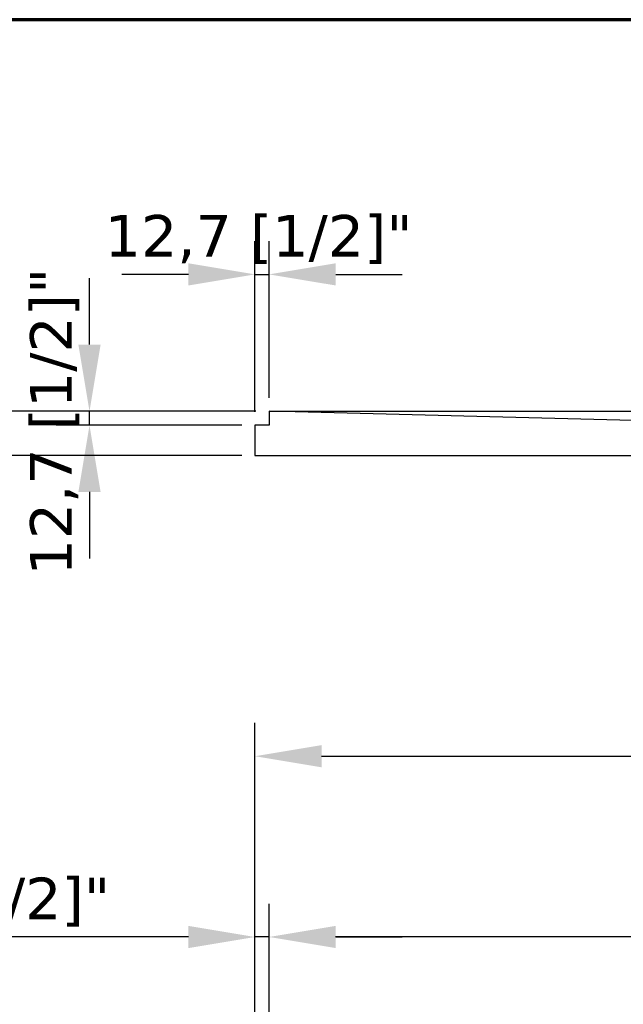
# Model space of a CAD drawing. Header units: millimetres. Extents: x -11430 to 11430, y -300 to 4365.
# Tile 7 of 16: x 853 to 1397, y 3477 to 4365. Entities that reach past the tile are written whole.
import ezdxf

# ---------------------------------------------------------------- set-up
doc = ezdxf.new("R2010")
doc.units = ezdxf.units.MM
doc.header["$LTSCALE"] = 15
doc.layers.get('0').update_dxf_attribs({"lineweight": 25})
for name, color, linetype, lineweight in [('_Sichtbarkanten', 7, 'Continuous', 25), ('Bemaßung (ISO)', 7, 'Continuous', 25), ('Rahmen (ISO)', 7, 'Continuous', 70)]:
    doc.layers.add(name, color=color, linetype=linetype, lineweight=lineweight)
doc.styles.add('Notiztext (ISO)', font='verdana.ttf')
doc.dimstyles.new('wedi A-Kon_F&E', dxfattribs={"dimscale": 15, "dimtxt": 2.5, "dimasz": 4, "dimexe": 2, "dimexo": 0.8, "dimgap": 0.3, "dimtad": 1, "dimdec": 1, "dimrnd": 1e-08, "dimtxsty": 'Notiztext (ISO)', "dimcen": 0.09, "dimclrd": 7, "dimclre": 7, "dimclrt": 256, "dimadec": 0, "dimazin": 2, "dimtfac": 0.6, "dimtmove": 0, "dimatfit": 3, "dimfxl": 1, "dimtolj": 1, "dimlwd": -1, "dimlwe": -1, "dimarcsym": 0})

# ---------------------------------------------------------------- blocks, each defined once
blk = doc.blocks.new('Ränder wedi_Zeichnungsrahmen')
at = {"layer": 'Rahmen (ISO)'}
blk.add_line((204, 291), (20, 291), dxfattribs=at)
blk = doc.blocks.new('*D31')
at = {"layer": 'Bemaßung (ISO)', "color": 7, "transparency": 16777216}
for p, q in [((1065.24, 3307.7), (1065.24, 3730.96)), ((2589.24, 3307.7), (2589.24, 3730.96)), ((1125.24, 3700.96), (2529.24, 3700.96))]:
    blk.add_line(p, q, dxfattribs=at)
for points in [[(1125.24, 3710.96), (1125.24, 3690.96), (1065.24, 3700.96)], [(2529.24, 3710.96), (2529.24, 3690.96), (2589.24, 3700.96)]]:
    blk.add_solid(points, dxfattribs=at)
at = {"layer": 'Defpoints', "color": 0, "transparency": 16777216}
for p in [(2589.24, 3700.96), (1065.24, 3295.7), (2589.24, 3295.7)]:
    blk.add_point(p, dxfattribs=at)
at = {"layer": 'Bemaßung (ISO)', "transparency": 16777216, "insert": (1690.16, 3754.52), "char_height": 37.5, "attachment_point": 1, "style": 'Notiztext (ISO)'}
blk.add_mtext('\\A1;1524 [60]"', dxfattribs=at)
blk = doc.blocks.new('*D32')
at = {"layer": 'Bemaßung (ISO)', "color": 7, "transparency": 16777216}
for p, q in [((1065.24, 3307.7), (1065.24, 3568)), ((1077.96, 3294.99), (1077.96, 3568)), ((1005.24, 3538), (652.69, 3538)), ((1077.96, 3538), (1065.24, 3538)), ((1137.96, 3538), (1197.96, 3538))]:
    blk.add_line(p, q, dxfattribs=at)
for points in [[(1005.24, 3548), (1005.24, 3528), (1065.24, 3538)], [(1137.96, 3548), (1137.96, 3528), (1077.96, 3538)]]:
    blk.add_solid(points, dxfattribs=at)
at = {"layer": 'Defpoints', "color": 0, "transparency": 16777216}
for p in [(1077.96, 3538), (1065.24, 3295.7), (1077.96, 3282.99)]:
    blk.add_point(p, dxfattribs=at)
at = {"layer": 'Bemaßung (ISO)', "transparency": 16777216, "insert": (657.19, 3591.56), "char_height": 37.5, "attachment_point": 1, "style": 'Notiztext (ISO)'}
blk.add_mtext('\\A1;12,7 [1/2]"', dxfattribs=at)
blk = doc.blocks.new('*D33')
at = {"layer": 'Bemaßung (ISO)', "color": 7, "transparency": 16777216}
for p, q in [((1077.94, 3295), (1077.94, 3568)), ((2576.54, 3295), (2576.54, 3568)), ((2516.54, 3538), (1137.94, 3538))]:
    blk.add_line(p, q, dxfattribs=at)
for points in [[(1137.94, 3548), (1137.94, 3528), (1077.94, 3538)], [(2516.54, 3548), (2516.54, 3528), (2576.54, 3538)]]:
    blk.add_solid(points, dxfattribs=at)
at = {"layer": 'Defpoints', "color": 0, "transparency": 16777216}
for p in [(1077.94, 3538), (1077.94, 3283), (2576.54, 3283)]:
    blk.add_point(p, dxfattribs=at)
at = {"layer": 'Bemaßung (ISO)', "transparency": 16777216, "insert": (1664.38, 3591.56), "char_height": 37.5, "attachment_point": 1, "style": 'Notiztext (ISO)'}
blk.add_mtext('\\A1;1498,6 [59]"', dxfattribs=at)
blk = doc.blocks.new('*D35')
at = {"layer": 'Bemaßung (ISO)', "color": 7, "transparency": 16777216}
for p, q in [((740.39, 4072.03), (740.39, 4132.03)), ((1065.96, 4012.03), (710.39, 4012.03)), ((740.39, 4012.03), (740.39, 3972.03)), ((1053.24, 3972.03), (710.39, 3972.03)), ((740.39, 3912.03), (740.39, 3852.03))]:
    blk.add_line(p, q, dxfattribs=at)
for points in [[(730.39, 4072.03), (750.39, 4072.03), (740.39, 4012.03)], [(730.39, 3912.03), (750.39, 3912.03), (740.39, 3972.03)]]:
    blk.add_solid(points, dxfattribs=at)
at = {"layer": 'Defpoints', "color": 0, "transparency": 16777216}
for p in [(1077.96, 4012.03), (740.39, 3972.03), (1065.24, 3972.03)]:
    blk.add_point(p, dxfattribs=at)
at = {"layer": 'Bemaßung (ISO)', "transparency": 16777216, "insert": (686.83, 3848.04), "char_height": 37.5, "attachment_point": 1, "rotation": 90, "style": 'Notiztext (ISO)'}
blk.add_mtext('\\A1;40 [1 1/2]"', dxfattribs=at)
blk = doc.blocks.new('*D36')
at = {"layer": 'Bemaßung (ISO)', "color": 7, "transparency": 16777216}
for p, q in [((1065.24, 4011.33), (1065.24, 4165.38)), ((1077.96, 4024.03), (1077.96, 4165.38)), ((1005.24, 4135.38), (945.24, 4135.38)), ((1065.24, 4135.38), (1077.96, 4135.38)), ((1137.96, 4135.38), (1197.96, 4135.38))]:
    blk.add_line(p, q, dxfattribs=at)
for points in [[(1005.24, 4145.38), (1005.24, 4125.38), (1065.24, 4135.38)], [(1137.96, 4145.38), (1137.96, 4125.38), (1077.96, 4135.38)]]:
    blk.add_solid(points, dxfattribs=at)
at = {"layer": 'Defpoints', "color": 0, "transparency": 16777216}
for p in [(1077.96, 4135.38), (1077.96, 4012.03), (1065.24, 3999.33)]:
    blk.add_point(p, dxfattribs=at)
at = {"layer": 'Bemaßung (ISO)', "transparency": 16777216, "insert": (929.82, 4188.94), "char_height": 37.5, "attachment_point": 1, "style": 'Notiztext (ISO)'}
blk.add_mtext('\\A1;12,7 [1/2]"', dxfattribs=at)
blk = doc.blocks.new('*D37')
at = {"layer": 'Bemaßung (ISO)', "color": 7, "transparency": 16777216}
for p, q in [((916.12, 4072.03), (916.12, 4132.03)), ((1065.96, 4012.03), (886.12, 4012.03)), ((916.12, 3999.33), (916.12, 4012.03)), ((1053.24, 3999.33), (886.12, 3999.33)), ((916.12, 3939.33), (916.12, 3879.33))]:
    blk.add_line(p, q, dxfattribs=at)
for points in [[(906.12, 4072.03), (926.12, 4072.03), (916.12, 4012.03)], [(906.12, 3939.33), (926.12, 3939.33), (916.12, 3999.33)]]:
    blk.add_solid(points, dxfattribs=at)
at = {"layer": 'Defpoints', "color": 0, "transparency": 16777216}
for p in [(916.12, 4012.03), (1077.96, 4012.03), (1065.24, 3999.33)]:
    blk.add_point(p, dxfattribs=at)
at = {"layer": 'Bemaßung (ISO)', "transparency": 16777216, "insert": (862.56, 3863.9), "char_height": 37.5, "attachment_point": 1, "rotation": 90, "style": 'Notiztext (ISO)'}
blk.add_mtext('\\A1;12,7 [1/2]"', dxfattribs=at)

msp = doc.modelspace()

# ---------------------------------------------------------------- linework, layer by layer
at = {"layer": '_Sichtbarkanten'}
for p, q in [((1077.96, 4012.03), (1077.94, 4012.03)), ((1077.94, 4012.03), (1077.94, 3999.33)), ((1750.76, 3994.53), (1077.96, 4012.03)), ((1077.96, 4012.03), (2576.53, 4012.03)), ((1077.94, 3999.33), (1065.24, 3999.33)), ((1065.24, 3999.33), (1065.24, 3972.03)), ((1065.24, 3972.03), (1766.24, 3972.03))]:
    msp.add_line(p, q, dxfattribs=at)

# ---------------------------------------------------------------- block references
at = {"xscale": 15, "yscale": 15, "zscale": 15}
msp.add_blockref('Ränder wedi_Zeichnungsrahmen', (0, 0), dxfattribs=at)

# ---------------------------------------------------------------- dimensions: what is measured, and where the dimension line sits
at = {"layer": 'Bemaßung (ISO)', "color": 7}
for base, p1, p2, angle, override, picture, middle in [((1077.96, 4135.38), (1065.24, 3999.33), (1077.96, 4012.03), 180, {"dimgap": 0.3, "dimdec": 1, "dimtol": 0, "dimlim": 0, "dimtp": 0, "dimtm": 0, "dimtdec": 2, "dimtofl": 1, "dimatfit": 1}, '*D36', (1071.6, 4135.38)), ((740.39, 3972.03), (1077.96, 4012.03), (1065.24, 3972.03), 90, {"dimgap": 0.3, "dimdec": 1, "dimtol": 0, "dimlim": 0, "dimtp": 0, "dimtm": 0, "dimtdec": 2, "dimtofl": 1, "dimatfit": 1}, '*D35', (740.39, 3992.03)), ((916.12, 4012.03), (1065.24, 3999.33), (1077.96, 4012.03), 90, {"dimgap": 0.3, "dimdec": 1, "dimtol": 0, "dimlim": 0, "dimtp": 0, "dimtm": 0, "dimtdec": 2, "dimtofl": 1, "dimatfit": 1}, '*D37', (916.12, 4005.68)), ((2589.24, 3700.96), (1065.24, 3295.7), (2589.24, 3295.7), 180, {"dimgap": 0.3, "dimdec": 1, "dimtol": 0, "dimlim": 0, "dimtp": 0, "dimtm": 0, "dimtdec": 2, "dimtofl": 0, "dimatfit": 1}, '*D31', (1827.24, 3700.96)), ((1077.94, 3538), (2576.54, 3283), (1077.94, 3283), 180, {"dimgap": 0.3, "dimdec": 1, "dimtol": 0, "dimlim": 0, "dimtp": 0, "dimtm": 0, "dimtdec": 2, "dimtofl": 0, "dimatfit": 1}, '*D33', (1827.24, 3538))]:
    dim = msp.add_linear_dim(base=base, p1=p1, p2=p2, angle=angle, text='<>"', dimstyle='wedi A-Kon_F&E', override=override, dxfattribs=at)
    dim.commit()
    dim.dimension.update_dxf_attribs({"geometry": picture, "text_midpoint": middle, "dimtype": 160})
dim = msp.add_linear_dim(base=(1077.96, 3538), p1=(1065.24, 3295.7), p2=(1077.96, 3282.99), text='<>"', dimstyle='wedi A-Kon_F&E', override={"dimgap": 0.3, "dimdec": 1, "dimtol": 0, "dimlim": 0, "dimtp": 0, "dimtm": 0, "dimtdec": 2, "dimtofl": 1, "dimatfit": 1}, dxfattribs=at)
dim.commit()
dim.dimension.update_dxf_attribs({"geometry": '*D32', "text_midpoint": (798.96, 3538), "dimtype": 160})

doc.saveas('drawing.dxf')
